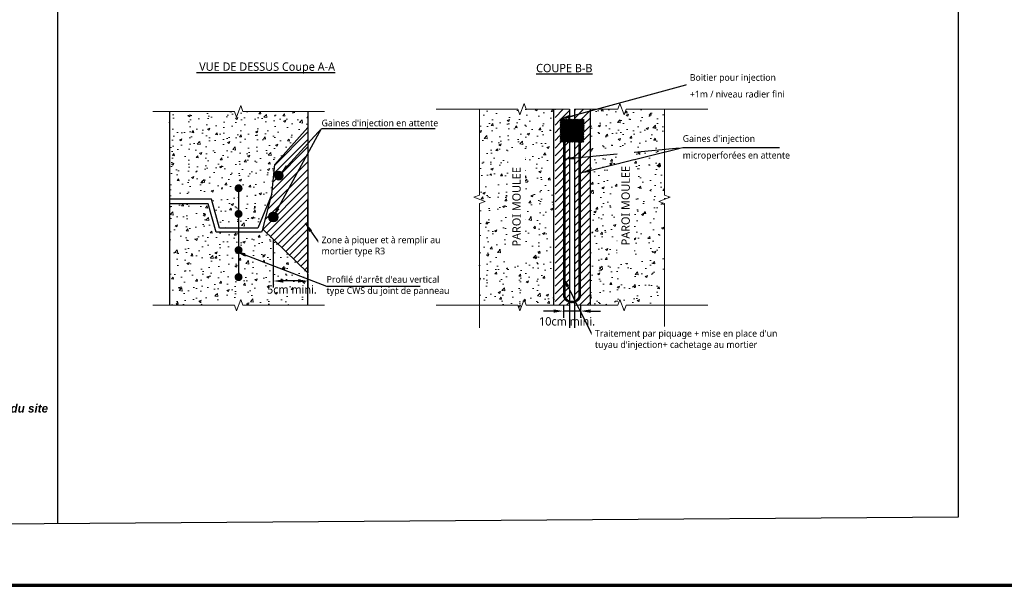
# Model space of a CAD drawing. Header units: millimetres. Extents: x -3314 to 21255525, y -15000 to 1735000.
# Tile 73 of 108: x 29371 to 29666, y 9683 to 9853. Entities that reach past the tile are written whole.
import ezdxf
from ezdxf.enums import TextEntityAlignment as Align

# ---------------------------------------------------------------- set-up
doc = ezdxf.new("R2010")
doc.units = ezdxf.units.MM
doc.linetypes.add('CACHE', pattern=[0.375, 0.25, -0.125])
doc.linetypes.add('CONTINU', pattern=[0])
for name, color, linetype, lineweight in [('Dessin_AXE', 8, 'Continuous', 5), ('Dessin_HACHURES', 253, 'Continuous', 9), ("Matériel_Gaine d'injection", 203, 'CACHE', 0), ("Matériel_Profilé d'arrêt d'eau paroi moulée", 3, 'CACHE', 0)]:
    doc.layers.add(name, color=color, linetype=linetype, lineweight=lineweight)
for name, color, linetype in [('Dessin_COTATIONS', 7, 'Continuous'), ('Dessin_TEXTES', 7, 'CONTINU'), ('L1', 7, 'Continuous')]:
    doc.layers.add(name, color=color, linetype=linetype)
doc.styles.add('SEMALY', font='segoeui.ttf', dxfattribs={"height": 2.5})
doc.styles.add('txt-moyen', font='segoeui.ttf')
doc.dimstyles.new('1000F2', dxfattribs={"dimscale": 10, "dimtxt": 0.25, "dimasz": 0.3, "dimexe": 0.2, "dimexo": 0, "dimgap": 0.1, "dimtad": 1, "dimzin": 0, "dimdsep": 46, "dimtxsty": 'txt-moyen', "dimcen": 0.1, "dimclrd": 256, "dimclre": 256, "dimclrt": 256, "dimazin": 0, "dimtfac": 1, "dimtmove": 2, "dimatfit": 3, "dimfxl": 1, "dimtolj": 1, "dimtzin": 0, "dimlwd": -1, "dimlwe": -1, "dimarcsym": 0})
pattern_1 = [(50, (30788.653, 7005.3814), (7.172602, -0.627521), [0.75, -8.25]), (355, (30788.653, 7005.381), (-1.387513, 7.521921), [0.6, -6.6]), (100.45144, (30789.251, 7005.329), (5.785088, 6.8944), [0.637402, -7.011421]), (46.1842, (30788.653, 7007.381), (10.672413, -1.655193), [1.125, -12.375]), (96.63564, (30789.543, 7007.243), (9.34662, 9.741186), [0.956103, -10.517138]), (351.18416, (30788.653, 7007.381), (9.34662, 9.741186), [0.9, -9.9]), (21, (30789.653, 7006.8814), (5.96907, -4.026189), [0.75, -8.25]), (326, (30789.653, 7006.881), (2.433153, 7.2515), [0.6, -6.6]), (71.45144, (30790.151, 7006.546), (8.402224, 3.225312), [0.637402, -7.011421]), (37.5, (30788.6533, 7005.3814), (0.1215986, 3.3289385), [0, -6.52, 0, -6.7, 0, -6.625]), (7.5, (30788.6533, 7005.3814), (2.6306954, 3.944117), [0, -3.82, 0, -6.37, 0, -2.525]), (327.5, (30786.4233, 7005.3814), (5.3382244, -0.2255487), [0, -2.5, 0, -7.8, 0, -10.35]), (317.5, (30785.4233, 7005.3814), (5.831862, 1.00105), [0, -3.25, 0, -5.18, 0, -7.35])]

# ---------------------------------------------------------------- blocks, each defined once
blk = doc.blocks.new('*D8')
at = {"layer": 'Defpoints', "color": 0, "transparency": 16777216}
for p in [(29534.37, 9766.91), (29539.47, 9766.91), (29534.37, 9765.15)]:
    blk.add_point(p, dxfattribs=at)
at = {"layer": 'Dessin_COTATIONS', "transparency": 16777216}
for p, q in [((29534.37, 9766.91), (29534.37, 9763.15)), ((29539.47, 9766.91), (29539.47, 9763.15)), ((29531.37, 9765.15), (29528.37, 9765.15)), ((29539.47, 9765.15), (29534.37, 9765.15)), ((29542.47, 9765.15), (29545.47, 9765.15))]:
    blk.add_line(p, q, dxfattribs=at)
for points in [[(29531.37, 9764.65), (29531.37, 9765.65), (29534.37, 9765.15)], [(29542.47, 9765.65), (29542.47, 9764.65), (29539.47, 9765.15)]]:
    blk.add_solid(points, dxfattribs=at)
at = {"layer": 'Dessin_COTATIONS', "transparency": 16777216, "insert": (29535.4, 9762.05), "char_height": 2.5, "attachment_point": 5, "style": 'txt-moyen'}
blk.add_mtext('\\A1;10cm mini.', dxfattribs=at)
blk = doc.blocks.new('*D10')
at = {"layer": 'Defpoints', "color": 0, "transparency": 16777216}
for p in [(29447.35, 9786.7), (29457.72, 9776.17), (29447.35, 9774.17)]:
    blk.add_point(p, dxfattribs=at)
at = {"layer": 'Dessin_COTATIONS', "transparency": 16777216}
for p, q in [((29447.35, 9786.7), (29447.35, 9772.17)), ((29457.72, 9776.17), (29457.72, 9772.17)), ((29454.72, 9774.17), (29450.35, 9774.17))]:
    blk.add_line(p, q, dxfattribs=at)
for points in [[(29450.35, 9774.67), (29450.35, 9773.67), (29447.35, 9774.17)], [(29454.72, 9773.67), (29454.72, 9774.67), (29457.72, 9774.17)]]:
    blk.add_solid(points, dxfattribs=at)
at = {"layer": 'Dessin_COTATIONS', "transparency": 16777216, "insert": (29452.93, 9771.6), "char_height": 2.5, "attachment_point": 5, "style": 'txt-moyen'}
blk.add_mtext('\\A1;5cm mini.', dxfattribs=at)

msp = doc.modelspace()

# ---------------------------------------------------------------- hatches: boundary and pattern name
at = {"layer": 'Dessin_HACHURES', "linetype": 'Continuous'}
h = msp.add_hatch(dxfattribs=at)
h.set_pattern_fill('AR-CONC', color=256)
h.set_pattern_definition(pattern_1)
edge = h.paths.add_edge_path()
edge.add_line((29446.896, 9800.1737), (29447.8048, 9809.0859))
edge.add_line((29447.8048, 9809.0859), (29457.7159, 9820.1868))
edge.add_line((29457.7159, 9820.1868), (29457.7159, 9825.0132))
edge.add_line((29457.7159, 9825.0132), (29436.9838, 9825.0132))
edge.add_line((29436.9838, 9825.0132), (29436.3588, 9823.296))
edge.add_line((29436.3588, 9823.296), (29435.7338, 9825.0132))
edge.add_line((29435.7338, 9825.0132), (29416.2517, 9825.0132))
edge.add_line((29416.2517, 9825.0132), (29416.2517, 9798.7384))
edge.add_line((29416.2517, 9798.7384), (29428.854, 9798.7384))
edge.add_line((29428.854, 9798.7384), (29431.2512, 9790.0415))
edge.add_line((29431.2512, 9790.0415), (29436.9414, 9790.0415))
edge.add_line((29436.9414, 9790.0415), (29436.9414, 9801.3811))
edge.add_arc((29436.9414, 9801.9751), 0.594, 0, 270, ccw=False)
edge.add_arc((29436.9414, 9801.9751), 0.594, -90, 0, ccw=False)
edge.add_line((29436.9414, 9801.3811), (29436.9414, 9793.6832))
edge.add_arc((29436.9414, 9794.2772), 0.594, 0, 270, ccw=False)
edge.add_arc((29436.9414, 9794.2772), 0.594, -90, 0, ccw=False)
edge.add_line((29436.9414, 9793.6832), (29436.9414, 9790.0415))
edge.add_line((29436.9414, 9790.0415), (29442.7163, 9790.0415))
edge.add_line((29442.7163, 9790.0415), (29446.896, 9800.1737))
h = msp.add_hatch(dxfattribs=at)
h.set_pattern_fill('AR-CONC', color=256)
h.set_pattern_definition(pattern_1)
h.paths.add_polyline_path([(29444.2373, 9789.7372), (29443.8628, 9788.8437), (29436.9414, 9788.8437), (29436.9414, 9784.0327, -0.41421356), (29437.5354, 9783.4387, -1), (29436.3474, 9783.4387, -0.41421356), (29436.9414, 9784.0327), (29436.9414, 9788.8437), (29430.2611, 9788.8437), (29427.8638, 9797.2802), (29416.2517, 9797.2802), (29416.2517, 9766.9091), (29435.7338, 9766.9091), (29436.3588, 9765.1919), (29437.6088, 9768.6263), (29438.2338, 9766.9091), (29457.7159, 9766.9091), (29457.7159, 9776.604)])
h.paths.add_polyline_path([(29437.5354, 9775.3307, -1), (29436.3474, 9775.3307, -1)], flags=16)
h.paths.add_polyline_path([(29373.0867, 9769.1723), (29412.1522, 9769.1723), (29412.1522, 9776.6697), (29373.0867, 9776.6697)], flags=9)
at = {"layer": 'L1'}
h = msp.add_hatch(dxfattribs=at)
h.set_pattern_fill('ANSI31', color=0, scale=0.5, style=0)
h.set_pattern_definition([(45, (44084.7774, 2141.2133), (-1.12253202, 1.12253202), [])])
h.paths.add_polyline_path([(29444.2373, 9789.7372), (29457.7159, 9776.604), (29457.7159, 9820.1868), (29447.8048, 9809.0859), (29446.896, 9800.1737)])
at = {"layer": "Matériel_Gaine d'injection", "linetype": 'Continuous'}
h = msp.add_hatch(color=256, dxfattribs=at)
h.dxf.hatch_style = 1
edge = h.paths.add_edge_path(flags=17)
edge.add_arc((29449.0153, 9805.7475), 1.2017, 0, 360)
edge = h.paths.add_edge_path()
edge.add_arc((29449.0153, 9805.7475), 1.4676, 0, 360)
at = {"layer": "Matériel_Gaine d'injection", "linetype": 'ByBlock'}
h = msp.add_hatch(dxfattribs=at)
h.set_pattern_fill('ANSI31', color=256)
h.set_pattern_definition([(45, (30790.77875, 6039.37789), (-0.0883883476, 0.0883883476), [])])
h.paths.add_polyline_path([(29450.1958, 9805.7648, 1), (29447.7925, 9805.7648, 1)])
at = {"layer": "Matériel_Gaine d'injection", "linetype": 'Continuous'}
h = msp.add_hatch(color=256, dxfattribs=at)
h.dxf.hatch_style = 1
edge = h.paths.add_edge_path(flags=17)
edge.add_arc((29447.3496, 9793.3349), 1.2017, 0, 360)
edge = h.paths.add_edge_path()
edge.add_arc((29447.3496, 9793.3349), 1.4676, 0, 360)
at = {"layer": "Matériel_Gaine d'injection", "linetype": 'ByBlock'}
h = msp.add_hatch(dxfattribs=at)
h.set_pattern_fill('ANSI31', color=256)
h.set_pattern_definition([(45, (30789.13426, 6026.94801), (-0.0883883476, 0.0883883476), [])])
h.paths.add_polyline_path([(29448.5513, 9793.3349, 1), (29446.148, 9793.3349, 1)])

# ---------------------------------------------------------------- linework, layer by layer
at = {"layer": 'Defpoints', "lineweight": 70}
msp.add_line((28951.8084, 9682.9455), (30473.5058, 9682.9455), dxfattribs=at)
msp.add_line((28951.8084, 9682.9455), (30473.5058, 9682.9455), dxfattribs=at)
at = {"layer": 'Dessin_AXE', "flags": 128}
for points in [[(29564.6129, 9825.6549), (29564.6129, 9799.8781), (29566.3301, 9799.2531), (29562.8957, 9798.0031), (29564.6129, 9797.3781), (29564.6129, 9760.1382)], [(29462.7159, 9766.9091), (29438.2338, 9766.9091), (29437.6088, 9768.6263), (29436.3588, 9765.1919), (29435.7338, 9766.9091), (29411.2517, 9766.9091)], [(29536.1703, 9766.9091), (29523.1835, 9766.9091), (29522.5585, 9768.6263), (29521.3085, 9765.1919), (29520.6835, 9766.9091), (29496.2014, 9766.9091)], [(29537.6303, 9766.9091), (29550.6171, 9766.9091), (29551.2421, 9768.6263), (29552.4921, 9765.1919), (29553.1171, 9766.9091), (29577.5992, 9766.9091)]]:
    msp.add_lwpolyline(points, dxfattribs=at)
at = {"layer": 'L1', "color": 0}
msp.add_line((29416.2517, 9825.0132), (29416.2517, 9766.9091), dxfattribs=at)
for points in [[(29457.7159, 9825.0132), (29457.7159, 9800.1737)], [(29457.7159, 9776.604), (29444.2373, 9789.7372), (29446.896, 9800.1737), (29447.8048, 9809.0859), (29457.7159, 9820.1868), (29457.7159, 9776.604)], [(29446.896, 9800.1737), (29442.7163, 9790.0415), (29431.2512, 9790.0415), (29428.854, 9798.7384), (29416.2517, 9798.7384)], [(29444.2373, 9789.7372), (29443.8628, 9788.8437), (29430.2611, 9788.8437), (29427.8638, 9797.2802), (29416.2517, 9797.2802)], [(29457.7159, 9766.9091), (29457.7159, 9798.7905)]]:
    msp.add_lwpolyline(points, dxfattribs=at)
at = {"layer": "Matériel_Gaine d'injection", "linetype": 'Continuous'}
msp.add_circle((29447.3496, 9793.3349), 1.4676, dxfattribs=at)
at = {"layer": "Matériel_Profilé d'arrêt d'eau paroi moulée", "linetype": 'CONTINU', "const_width": 1.188}
for points in [[(29436.3474, 9801.9751, 1), (29437.5354, 9801.9751, 1)], [(29436.3474, 9794.2772, 1), (29437.5354, 9794.2772, 1)], [(29436.3474, 9783.4387, 1), (29437.5354, 9783.4387, 1)], [(29436.3474, 9775.3307, 1), (29437.5354, 9775.3307, 1)]]:
    msp.add_lwpolyline(points, format="xyb", close=True, dxfattribs=at)
at = {"layer": "Matériel_Profilé d'arrêt d'eau paroi moulée", "linetype": 'CONTINU', "const_width": 0.4}
msp.add_lwpolyline([(29436.9414, 9801.9751), (29436.9414, 9776.1996)], dxfattribs=at)

# ---------------------------------------------------------------- texts
at = {"layer": 'Dessin_TEXTES', "color": 0, "style": 'SEMALY'}
msp.add_text('%%U VUE DE DESSUS Coupe A-A', height=2.5, dxfattribs=at).set_placement((29445.0847, 9837.1798), align=Align.CENTER)
at = {"layer": 'Dessin_TEXTES', "linetype": 'Continuous', "insert": (29526.1412, 9839.2506), "char_height": 2.5, "attachment_point": 1, "style": 'SEMALY'}
msp.add_mtext_dynamic_manual_height_columns('\\LCOUPE B-B', width=23.002135, gutter_width=12.5, heights=[0], dxfattribs=at)
at = {"layer": 'Dessin_TEXTES', "insert": (29463.3419, 9772.6361), "char_height": 2, "width": 77.599913, "attachment_point": 4, "line_spacing_factor": 0.3, "style": 'txt-moyen', "bg_fill": 2}
msp.add_mtext("\\pxsm1;Profilé d'arrêt d'eau vertical\\Ptype CWS du joint de panneau", dxfattribs=at)
at = {"layer": 'Dessin_TEXTES', "color": 0, "insert": (29310.8585, 9737.7047), "char_height": 2.5, "width": 239.177851, "attachment_point": 5, "style": 'txt-moyen', "bg_fill": 2}
msp.add_mtext('{\\fArial|b1|i1|c0|p34;\\LNOTA \\l: Les imperfections liées au raccordement de la paroi moulée\\Pseront systématiquement resurfacés avec un produit adapté aux conditions du site}', dxfattribs=at)

# ---------------------------------------------------------------- dimensions: what is measured, and where the dimension line sits
at = {"layer": 'Dessin_COTATIONS'}
dim = msp.add_linear_dim(base=(29534.366, 9765.1508), p1=(29539.4738, 9766.9091), p2=(29534.366, 9766.9091), text='10cm mini.', dimstyle='1000F2', dxfattribs=at)
dim.commit()
dim.dimension.update_dxf_attribs({"geometry": '*D8', "text_midpoint": (29535.4035, 9762.0481), "dimtype": 160})

# ---------------------------------------------------------------- leaders
at = {"layer": 'Dessin_TEXTES'}
for points in [[(29449.4974, 9806.3782), (29461.8293, 9819.8602), (29495.8712, 9819.8602)], [(29534.8268, 9810.7701), (29570.0852, 9814.1995), (29604.1271, 9814.1932)], [(29456.9236, 9791.5412), (29461.8293, 9784.4901), (29498.0782, 9784.4901)]]:
    msp.add_leader(points, dimstyle='1000F2', override={"dimgap": 0.1, "dimtad": 0}, dxfattribs=at)

# ---------------------------------------------------------------- next in the draw order: hatches: boundary and pattern name
at = {"layer": 'Dessin_HACHURES', "linetype": 'Continuous'}
h = msp.add_hatch(dxfattribs=at)
h.set_pattern_fill('AR-CONC', color=256)
h.set_pattern_definition([(50, (30862.603, 7008.749), (7.172602, -0.627521), [0.75, -8.25]), (355, (30862.603, 7008.749), (-1.387513, 7.521921), [0.6, -6.6]), (100.45144, (30863.201, 7008.697), (5.785088, 6.8944), [0.637402, -7.011421]), (46.1842, (30862.603, 7010.749), (10.672413, -1.655193), [1.125, -12.375]), (96.63564, (30863.493, 7010.611), (9.34662, 9.741186), [0.956103, -10.517138]), (351.18416, (30862.603, 7010.749), (9.34662, 9.741186), [0.9, -9.9]), (21, (30863.603, 7010.249), (5.96907, -4.026189), [0.75, -8.25]), (326, (30863.603, 7010.249), (2.433153, 7.2515), [0.6, -6.6]), (71.45144, (30864.1006, 7009.9136), (8.402224, 3.225312), [0.637402, -7.011421]), (37.5, (30862.6031, 7008.749), (0.1215986, 3.3289385), [0, -6.52, 0, -6.7, 0, -6.625]), (7.5, (30862.603, 7008.749), (2.6306954, 3.944117), [0, -3.82, 0, -6.37, 0, -2.525]), (327.5, (30860.3731, 7008.749), (5.3382244, -0.2255487), [0, -2.5, 0, -7.8, 0, -10.35]), (317.5, (30859.373, 7008.749), (5.831862, 1.00105), [0, -3.25, 0, -5.18, 0, -7.35])])
edge = h.paths.add_edge_path()
edge.add_line((29551.2421, 9768.6263), (29550.6171, 9766.9091))
edge.add_line((29550.6171, 9766.9091), (29542.4392, 9766.9091))
edge.add_line((29542.4392, 9766.9091), (29542.4392, 9825.516))
edge.add_line((29542.4392, 9825.516), (29550.6171, 9825.6549))
edge.add_line((29550.6171, 9825.6549), (29551.2421, 9827.3721))
edge.add_line((29551.2421, 9827.3721), (29552.4921, 9823.9378))
edge.add_line((29552.4921, 9823.9378), (29553.1171, 9825.6549))
edge.add_line((29553.1171, 9825.6549), (29564.6129, 9825.6549))
edge.add_line((29564.6129, 9825.6549), (29564.6129, 9819.8655))
edge.add_line((29564.6129, 9819.8655), (29564.6129, 9799.8781))
edge.add_line((29564.6129, 9799.8781), (29566.3301, 9799.2531))
edge.add_line((29566.3301, 9799.2531), (29562.8957, 9798.0031))
edge.add_line((29562.8957, 9798.0031), (29564.6129, 9797.3781))
edge.add_line((29564.6129, 9797.3781), (29564.6129, 9766.9091))
edge.add_line((29564.6129, 9766.9091), (29553.1171, 9766.9091))
edge.add_line((29553.1171, 9766.9091), (29561.4493, 9804.7489))
edge.add_arc((29561.4493, 9805.3429), 0.594, 270, 540)
edge.add_arc((29561.4493, 9805.3429), 0.594, 180, 270)
edge.add_line((29561.4493, 9804.7489), (29561.4493, 9797.051))
edge.add_arc((29561.4493, 9797.645), 0.594, 270, 540)
edge.add_arc((29561.4493, 9797.645), 0.594, 180, 270)
edge.add_line((29561.4493, 9797.051), (29553.1171, 9766.9091))
edge.add_line((29553.1171, 9766.9091), (29552.4921, 9765.1919))
edge.add_line((29552.4921, 9765.1919), (29551.2421, 9768.6263))

# ---------------------------------------------------------------- next in the draw order: linework, layer by layer
at = {"layer": 'Defpoints', "linetype": 'Continuous'}
msp.add_line((29382.6335, 10080.8158), (29382.6335, 9701.3647), dxfattribs=at)
at = {"layer": 'L1', "color": 0}
msp.add_line((29542.4392, 9766.9091), (29542.4392, 9825.6549), dxfattribs=at)

# ---------------------------------------------------------------- next in the draw order: texts
at = {"layer": 'Dessin_TEXTES', "char_height": 2, "width": 77.599913, "attachment_point": 7, "style": 'txt-moyen', "bg_fill": 2}
for s, insert in [("\\pxsm1.5,t3,4;Gaines d'injection en attente", (29461.8293, 9819.8602)), ("\\pxsm1.5t3,4;Gaines d'injection \\Pmicroperforées en attente", (29570.0852, 9810.1995))]:
    msp.add_mtext(s, dxfattribs=dict(at, insert=insert))

# ---------------------------------------------------------------- next in the draw order: leaders
at = {"layer": 'Dessin_TEXTES'}
for points in [[(29436.0687, 9783.0874), (29463.3419, 9772.6361), (29491.3709, 9772.6361)], [(29534.2706, 9775.266), (29543.7844, 9756.4545), (29599.6618, 9756.4545)]]:
    msp.add_leader(points, dimstyle='1000F2', override={"dimgap": 0.1, "dimtad": 0}, dxfattribs=at)

# ---------------------------------------------------------------- next in the draw order: hatches: boundary and pattern name
at = {"layer": "Matériel_Gaine d'injection", "linetype": 'ByBlock'}
h = msp.add_hatch(dxfattribs=at)
h.set_pattern_fill('ANSI32', color=256)
h.set_pattern_definition([(45, (31135.04186, 6031.0387), (-0.265165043, 0.265165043), []), (45, (31135.21864, 6031.0387), (-0.265165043, 0.265165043), [])])
h.paths.add_polyline_path([(29533.3361, 9822.6338), (29533.3361, 9815.746), (29540.4168, 9815.746, -0.00345131), (29540.5909, 9822.6338)])

# ---------------------------------------------------------------- next in the draw order: linework, layer by layer
at = {"layer": 'Dessin_AXE', "flags": 128}
for points in [[(29462.7159, 9825.0132), (29438.2338, 9825.0132), (29437.6088, 9826.7303), (29436.3588, 9823.296), (29435.7338, 9825.0132), (29411.2517, 9825.0132)], [(29536.1703, 9825.6549), (29523.1835, 9825.6549), (29522.5585, 9827.3721), (29521.3085, 9823.9378), (29520.6835, 9825.6549), (29496.2014, 9825.6549)], [(29537.6303, 9825.6549), (29550.6171, 9825.6549), (29551.2421, 9827.3721), (29552.4921, 9823.9378), (29553.1171, 9825.6549), (29577.5992, 9825.6549)]]:
    msp.add_lwpolyline(points, dxfattribs=at)

# ---------------------------------------------------------------- next in the draw order: texts
at = {"layer": 'Dessin_TEXTES', "insert": (29552.9906, 9796.7663), "char_height": 2.5, "width": 31.956753, "attachment_point": 5, "rotation": 90, "style": 'txt-moyen', "bg_fill": 3, "box_fill_scale": 1.5, "bg_fill_color": 9, "bg_fill_true_color": 13158600, "bg_fill_transparency": 9024700}
msp.add_mtext('PAROI MOULEE', dxfattribs=at)
at = {"layer": 'Dessin_TEXTES', "insert": (29461.8293, 9784.4901), "char_height": 2, "width": 77.599913, "attachment_point": 4, "style": 'txt-moyen', "bg_fill": 2}
msp.add_mtext('\\pxsm1;Zone à piquer et à remplir au \\Pmortier type R3', dxfattribs=at)
at = {"layer": 'Dessin_TEXTES', "insert": (29543.7844, 9756.4545), "char_height": 2, "width": 77.599913, "attachment_point": 4, "line_spacing_factor": 0.3, "style": 'txt-moyen', "bg_fill": 2}
msp.add_mtext("\\pxsm1;Traitement par piquage + mise en place d'un\\Ptuyau d'injection+ cachetage au mortier", dxfattribs=at)

# ---------------------------------------------------------------- next in the draw order: leaders
at = {"layer": 'Dessin_TEXTES'}
for points in [[(29533.2353, 9822.6729), (29572.168, 9833.2381), (29600.6992, 9833.2381)], [(29447.3496, 9793.3349), (29461.8293, 9819.8602), (29495.8712, 9819.8602)]]:
    msp.add_leader(points, dimstyle='1000F2', override={"dimgap": 0.1, "dimtad": 0}, dxfattribs=at)

# ---------------------------------------------------------------- next in the draw order: hatches: boundary and pattern name
at = {"layer": 'Dessin_HACHURES', "linetype": 'Continuous'}
h = msp.add_hatch(dxfattribs=at)
h.set_pattern_fill('AR-CONC', color=256)
h.set_pattern_definition([(50, (30864.063, 7008.749), (7.172602, -0.627521), [0.75, -8.25]), (355, (30864.063, 7008.749), (-1.387513, 7.521921), [0.6, -6.6]), (100.45144, (30864.661, 7008.697), (5.785088, 6.8944), [0.637402, -7.011421]), (46.1842, (30864.063, 7010.749), (10.672413, -1.655193), [1.125, -12.375]), (96.63564, (30864.953, 7010.611), (9.34662, 9.741186), [0.956103, -10.517138]), (351.18416, (30864.063, 7010.749), (9.34662, 9.741186), [0.9, -9.9]), (21, (30865.063, 7010.249), (5.96907, -4.026189), [0.75, -8.25]), (326, (30865.063, 7010.249), (2.433153, 7.2515), [0.6, -6.6]), (71.45144, (30865.5606, 7009.9136), (8.402224, 3.225312), [0.637402, -7.011421]), (37.5, (30864.0631, 7008.749), (0.1215986, 3.3289385), [0, -6.52, 0, -6.7, 0, -6.625]), (7.5, (30864.063, 7008.749), (2.6306954, 3.944117), [0, -3.82, 0, -6.37, 0, -2.525]), (327.5, (30861.8331, 7008.749), (5.3382244, -0.2255487), [0, -2.5, 0, -7.8, 0, -10.35]), (317.5, (30860.833, 7008.749), (5.831862, 1.00105), [0, -3.25, 0, -5.18, 0, -7.35])])
edge = h.paths.add_edge_path()
edge.add_line((29522.5585, 9768.6263), (29523.1835, 9766.9091))
edge.add_line((29523.1835, 9766.9091), (29531.4868, 9766.9091))
edge.add_line((29531.4868, 9766.9091), (29531.4868, 9825.6549))
edge.add_line((29531.4868, 9825.6549), (29523.1835, 9825.6549))
edge.add_line((29523.1835, 9825.6549), (29522.5585, 9827.3721))
edge.add_line((29522.5585, 9827.3721), (29521.3085, 9823.9378))
edge.add_line((29521.3085, 9823.9378), (29520.6835, 9825.6549))
edge.add_line((29520.6835, 9825.6549), (29509.1877, 9825.6549))
edge.add_line((29509.1877, 9825.6549), (29509.1877, 9819.8655))
edge.add_line((29509.1877, 9819.8655), (29509.1877, 9799.8781))
edge.add_line((29509.1877, 9799.8781), (29507.4705, 9799.2531))
edge.add_line((29507.4705, 9799.2531), (29510.9049, 9798.0031))
edge.add_line((29510.9049, 9798.0031), (29509.1877, 9797.3781))
edge.add_line((29509.1877, 9797.3781), (29509.1877, 9766.9091))
edge.add_line((29509.1877, 9766.9091), (29520.6835, 9766.9091))
edge.add_line((29520.6835, 9766.9091), (29512.3513, 9804.7489))
edge.add_arc((29512.3513, 9805.3429), 0.594, 0, 270, ccw=False)
edge.add_arc((29512.3513, 9805.3429), 0.594, 270, 360, ccw=False)
edge.add_line((29512.3513, 9804.7489), (29512.3513, 9797.051))
edge.add_arc((29512.3513, 9797.645), 0.594, 0, 270, ccw=False)
edge.add_arc((29512.3513, 9797.645), 0.594, 270, 360, ccw=False)
edge.add_line((29512.3513, 9797.051), (29520.6835, 9766.9091))
edge.add_line((29520.6835, 9766.9091), (29521.3085, 9765.1919))
edge.add_line((29521.3085, 9765.1919), (29522.5585, 9768.6263))
at = {"layer": 'Dessin_HACHURES'}
h = msp.add_hatch(dxfattribs=at)
h.set_pattern_fill('ANSI31', color=256, scale=13, style=0)
h.set_pattern_definition([(45, (28638.7172, 10998.4088), (-1.1490485, 1.1490485), [])])
h.paths.add_polyline_path([(29531.4868, 9766.9091), (29536.1703, 9766.9091), (29536.1703, 9806.194), (29536.1703, 9815.746), (29533.2577, 9815.746), (29533.2832, 9822.6349), (29536.1703, 9822.6323), (29536.1703, 9825.6549), (29531.8104, 9825.6549), (29531.8104, 9766.9091)])
h = msp.add_hatch(dxfattribs=at)
h.set_pattern_fill('ANSI31', color=256, scale=13, style=0)
h.set_pattern_definition([(45, (28644.8608, 10998.4088), (-1.1490485, 1.1490485), [])])
h.paths.add_polyline_path([(29537.6303, 9766.9091), (29542.3138, 9766.9091), (29542.3138, 9806.194), (29542.3138, 9825.6549), (29537.6303, 9825.6549), (29537.6303, 9822.6697), (29540.5955, 9822.6593), (29540.5081, 9815.746), (29537.6303, 9815.746)])
at = {"layer": "Matériel_Gaine d'injection", "linetype": 'ByBlock'}
h = msp.add_hatch(dxfattribs=at)
h.set_pattern_fill('ANSI32', color=256)
h.set_pattern_definition([(45, (37100.83705, 6686.5409), (-0.265165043, 0.265165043), []), (45, (37101.01383, 6686.5409), (-0.265165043, 0.265165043), [])])
h.paths.add_polyline_path([(29534.3268, 9769.3342, 0.67086106), (29539.4738, 9769.3342), (29539.4738, 9815.746), (29538.9738, 9815.746), (29538.9738, 9769.4378, -0.64144719), (29534.8268, 9769.4378), (29534.8268, 9815.746), (29534.3268, 9815.746)])

# ---------------------------------------------------------------- next in the draw order: linework, layer by layer
at = {"layer": 'Dessin_AXE', "flags": 128}
msp.add_lwpolyline([(29509.1877, 9825.6549), (29509.1877, 9799.8781), (29507.4705, 9799.2531), (29510.9049, 9798.0031), (29509.1877, 9797.3781), (29509.1877, 9760.1382)], dxfattribs=at)
at = {"layer": 'L1', "color": 0}
msp.add_line((29531.4868, 9766.9091), (29531.4868, 9825.6549), dxfattribs=at)
at = {"layer": 'L1', "linetype": 'ByBlock'}
msp.add_line((29537.6303, 9825.6549), (29537.6303, 9760.1382), dxfattribs=at)
msp.add_line((29537.6303, 9825.6549), (29537.6303, 9760.1382), dxfattribs=at)
for points in [[(29536.1703, 9825.6549), (29536.1703, 9760.1382)], [(29537.6303, 9825.6549), (29537.6303, 9760.1382)]]:
    msp.add_lwpolyline(points, dxfattribs=at)
at = {"layer": "Matériel_Gaine d'injection", "linetype": 'ByBlock'}
for points in [[(29538.9738, 9815.746), (29538.9738, 9815.746), (29538.9738, 9769.4378, -0.64144719), (29534.8268, 9769.4378), (29534.8268, 9815.746), (29534.3268, 9815.746)], [(29539.4738, 9815.746), (29539.4738, 9769.3342, -0.67086106), (29534.3268, 9769.3342), (29534.3268, 9815.746)]]:
    msp.add_lwpolyline(points, format="xyb", dxfattribs=at)

# ---------------------------------------------------------------- next in the draw order: texts
at = {"layer": 'Dessin_TEXTES', "insert": (29572.2272, 9829.1518), "char_height": 2, "width": 78.19693, "attachment_point": 7, "style": 'txt-moyen', "bg_fill": 2}
msp.add_mtext('\\pxsm1.5;Boitier pour injection\\P+1m / niveau radier fini', dxfattribs=at)

# ---------------------------------------------------------------- next in the draw order: dimensions: what is measured, and where the dimension line sits
at = {"layer": 'Dessin_COTATIONS'}
dim = msp.add_linear_dim(base=(29447.3496, 9774.166), p1=(29457.7159, 9776.174), p2=(29447.3496, 9786.7046), text='5cm mini.', dimstyle='1000F2', dxfattribs=at)
dim.commit()
dim.dimension.update_dxf_attribs({"geometry": '*D10', "text_midpoint": (29452.9296, 9771.602), "dimtype": 160})

# ---------------------------------------------------------------- next in the draw order: leaders
at = {"layer": 'Dessin_TEXTES'}
msp.add_leader([(29539.4738, 9806.5585), (29570.0852, 9814.1995), (29599.1271, 9814.1941)], dimstyle='1000F2', override={"dimgap": 0.1, "dimtad": 0}, dxfattribs=at)

# ---------------------------------------------------------------- next in the draw order: texts
at = {"layer": 'Dessin_TEXTES', "insert": (29520.2826, 9796.4053), "char_height": 2.5, "width": 31.956753, "attachment_point": 5, "rotation": 90, "style": 'txt-moyen', "bg_fill": 3, "box_fill_scale": 1.5, "bg_fill_color": 9, "bg_fill_true_color": 13158600, "bg_fill_transparency": 9024700}
msp.add_mtext('PAROI MOULEE', dxfattribs=at)

# ---------------------------------------------------------------- next in the draw order: linework, layer by layer
at = {"layer": 'Defpoints', "linetype": 'Continuous'}
msp.add_lwpolyline([(29104.6386, 10078.7867), (29652.6386, 10082.7867), (29652.6335, 9703.3355), (29104.6335, 9699.3355)], close=True, dxfattribs=at)

doc.saveas('drawing.dxf')
